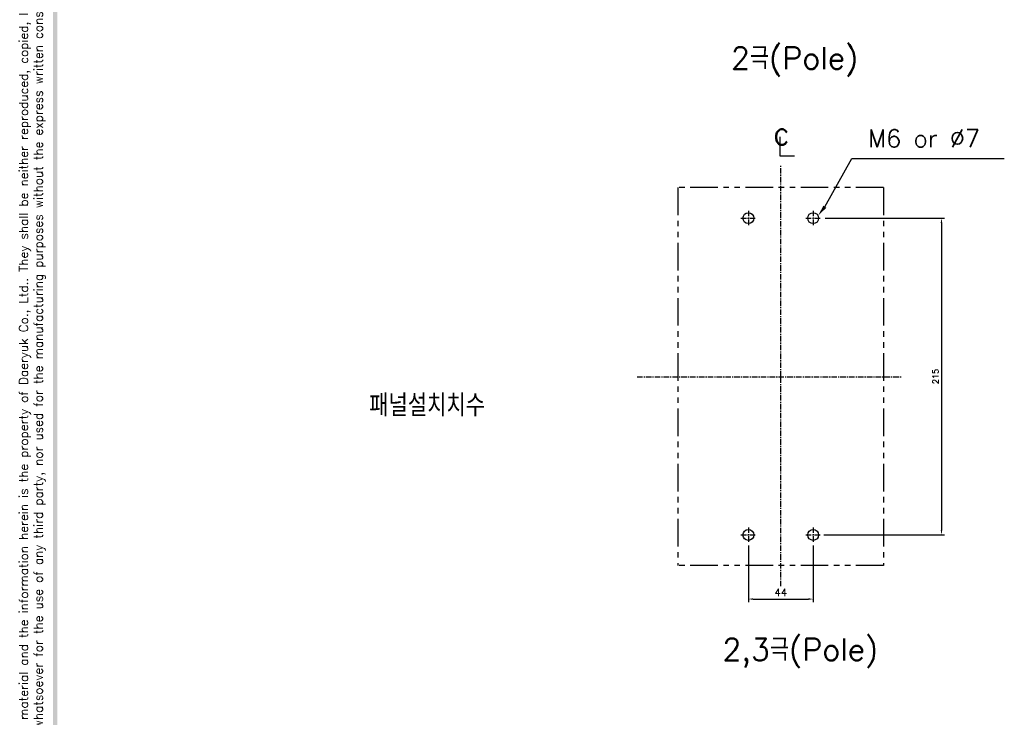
# Model space of a CAD drawing. Extents: x -2189 to 2710, y -907 to 1829.
# Tile 2 of 23: x -2186 to -1517, y 677 to 1150. Entities that reach past the tile are written whole.
import ezdxf

# ---------------------------------------------------------------- set-up
doc = ezdxf.new("R2010")
doc.units = 0
doc.header["$LTSCALE"] = 3
doc.header["$MEASUREMENT"] = 0
doc.linetypes.add('CENTER', pattern=[2, 1.25, -0.25, 0.25, -0.25])
doc.linetypes.add('PHANTOM2', pattern=[1.25, 0.625, -0.125, 0.125, -0.125, 0.125, -0.125])
doc.layers.get('0').update_dxf_attribs({"linetype": 'CONTINUOUS'})
doc.layers.get('Defpoints').update_dxf_attribs({"linetype": 'CONTINUOUS'})
for name, color, linetype in [('cen', 1, 'CENTER'), ('CENTER', 1, 'CENTER'), ('di', 3, 'CONTINUOUS'), ('dwg', 7, 'CONTINUOUS'), ('NOTE', 4, 'CONTINUOUS')]:
    doc.layers.add(name, color=color, linetype=linetype)
doc.styles.add('K25', font='TXT', dxfattribs={"width": 0.9, "height": 2.5, "bigfont": 'TBHAN'})
doc.styles.add('KIM', font='ROMANS.shx', dxfattribs={"height": 5, "bigfont": 'GSG1.shx'})
doc.styles.get("Standard").update_dxf_attribs({"font": 'romans.shx', "height": 4, "bigfont": 'ghs.shx'})
doc.dimstyles.get("Standard").update_dxf_attribs({"dimtxt": 0.18, "dimasz": 0.18, "dimexe": 0.18, "dimexo": 0.0625, "dimgap": 0.09, "dimtad": 0, "dimtih": 1, "dimtoh": 1, "dimdec": 4, "dimzin": 0, "dimdsep": 46, "dimtxsty": 'Standard', "dimcen": 0.09, "dimadec": 0, "dimazin": 0, "dimtfac": 1, "dimtdec": 4, "dimtofl": 0, "dimtmove": 0, "dimatfit": 3, "dimfxl": 0, "dimtolj": 1, "dimtzin": 0, "dimarcsym": 0})
doc.dimstyles.new('STANDARD$0', dxfattribs={"dimtxt": 5, "dimasz": 5, "dimexe": 1, "dimexo": 2, "dimgap": 2, "dimtad": 1, "dimdec": 4, "dimzin": 12, "dimdsep": 46, "dimtxsty": 'KIM', "dimcen": -1, "dimdle": 0.1, "dimadec": 0, "dimazin": 0, "dimtfac": 1, "dimtdec": 4, "dimtmove": 0, "dimatfit": 3, "dimfxl": 0, "dimtolj": 1, "dimtzin": 0, "dimarcsym": 0})

# ---------------------------------------------------------------- blocks, each defined once
blk = doc.blocks.new('*D74')
at = {"layer": 'Defpoints', "color": 0}
for p in [(-1640.97, 1015.39), (-1642.03, 800.39), (-1560.1, 800.39)]:
    blk.add_point(p, dxfattribs=at)
at = {"layer": 'di'}
for p, q in [((-1638.97, 1015.39), (-1558.1, 1015.39)), ((-1560.1, 1012.19), (-1560.1, 803.59)), ((-1640.03, 800.39), (-1558.1, 800.39))]:
    blk.add_line(p, q, dxfattribs=at)
for points in [[(-1560.63, 1012.19), (-1559.56, 1012.19), (-1560.1, 1015.39)], [(-1560.63, 803.59), (-1559.56, 803.59), (-1560.1, 800.39)]]:
    blk.add_solid(points, dxfattribs=at)
at = {"layer": 'di', "insert": (-1564.1, 907.89), "char_height": 4, "attachment_point": 5, "rotation": 90}
blk.add_mtext('\\A1;215', dxfattribs=at)
blk = doc.blocks.new('*D98')
at = {"layer": 'Defpoints', "color": 0}
for p in [(-1691.24, 795.18), (-1647.24, 795.18), (-1647.24, 756.83)]:
    blk.add_point(p, dxfattribs=at)
at = {"layer": 'di'}
for p, q in [((-1691.24, 793.18), (-1691.24, 754.83)), ((-1647.24, 793.18), (-1647.24, 754.83)), ((-1688.04, 756.83), (-1650.44, 756.83))]:
    blk.add_line(p, q, dxfattribs=at)
for points in [[(-1688.04, 757.37), (-1688.04, 756.3), (-1691.24, 756.83)], [(-1650.44, 757.37), (-1650.44, 756.3), (-1647.24, 756.83)]]:
    blk.add_solid(points, dxfattribs=at)
at = {"layer": 'di', "insert": (-1669.24, 761.33), "char_height": 5, "attachment_point": 5, "style": 'KIM'}
blk.add_mtext('\\A1;44', dxfattribs=at)

msp = doc.modelspace()

# ---------------------------------------------------------------- linework, layer by layer
for centre in [(-1691.239, 1015.388), (-1647.239, 1015.388), (-1691.239, 800.388), (-1647.239, 800.388)]:
    msp.add_circle(centre, 3.7)
at = {"layer": 'cen'}
for p, q in [((-1691.239, 1020.432), (-1691.239, 1010.344)), ((-1647.239, 1020.432), (-1647.239, 1010.344)), ((-1696.283, 1015.388), (-1686.195, 1015.388)), ((-1652.283, 1015.388), (-1642.195, 1015.388)), ((-1691.239, 805.432), (-1691.239, 795.344)), ((-1647.239, 805.432), (-1647.239, 795.344)), ((-1696.283, 800.388), (-1686.195, 800.388)), ((-1652.283, 800.388), (-1642.195, 800.388))]:
    msp.add_line(p, q, dxfattribs=at)
at = {"layer": 'CENTER'}
for p, q in [((-1669.239, 907.688), (-1669.239, 1050.81)), ((-1766.801, 907.688), (-1587.458, 907.688)), ((-1669.239, 765.516), (-1669.239, 907.688))]:
    msp.add_line(p, q, dxfattribs=at)
at = {"layer": 'di', "linetype": 'PHANTOM2', "ltscale": 10}
for p, q in [((-1599.439, 1036.188), (-1739.039, 1036.188)), ((-1739.039, 1036.188), (-1739.039, 779.588)), ((-1599.439, 1036.188), (-1599.439, 779.588)), ((-1599.439, 779.588), (-1739.039, 779.588))]:
    msp.add_line(p, q, dxfattribs=at)
at = {"layer": 'dwg'}
msp.add_trace([(-2163.549, 96.327), (-2160.549, 97.827), (-2163.549, 1818.327), (-2160.549, 1815.327)], dxfattribs=at)
at = {"layer": 'NOTE'}
for p, q in [((-1669.833, 1070.704), (-1669.833, 1057.664)), ((-1669.833, 1057.664), (-1659.92, 1057.664)), ((-1639.277, 1023.159), (-1620.942, 1055.911)), ((-1620.942, 1055.911), (-1517.43, 1055.911))]:
    msp.add_line(p, q, dxfattribs=at)
msp.add_solid([(-1638.284, 1022.399), (-1643.839, 1017.206), (-1640.269, 1023.919)], dxfattribs=at)

# ---------------------------------------------------------------- texts
at = {"layer": 'di'}
msp.add_text('M6 or %%C7', height=12, dxfattribs=at).set_placement((-1609.976, 1063.555))
at = {"layer": 'di', "insert": (-2177.449, 953.817), "char_height": 6, "width": 816.29796, "attachment_point": 5, "rotation": 90}
msp.add_mtext('\\A1;This material and the information herein is the property of Daeryuk Co., Ltd.. They shall be neither reproduced, copied, lent, or disclosed in any\\Pway whatsoever for the use of any third party, nor used for the manufacturing purposes without the express written consent of Daeryuk Co., Ltd..', dxfattribs=at)
at = {"layer": 'di', "char_height": 15, "attachment_point": 1}
for s, insert, width in [('{\\Fromans,hgs|c129;2극(Pole)}', (-1703.074, 1131.576), 116.39597), ('{\\Fromans,hgs|c129;패널설치치수}', (-1948.72, 895.816), 135.45529), ('{\\Fromans,hgs|c129;2,3극(Pole)}', (-1708.809, 730.054), 116.39597)]:
    msp.add_mtext(s, dxfattribs=dict(at, insert=insert, width=width))
at = {"layer": 'NOTE', "style": 'K25', "width": 0.9}
msp.add_text('c', height=15.85, dxfattribs=at).set_placement((-1674.265, 1065.164))

# ---------------------------------------------------------------- dimensions: what is measured, and where the dimension line sits
at = {"layer": 'di'}
dim = msp.add_linear_dim(base=(-1560.096, 800.388), p1=(-1640.969, 1015.388), p2=(-1642.033, 800.388), angle=90, dimstyle='Standard', override={"dimtxt": 4, "dimasz": 3.2, "dimexe": 2, "dimexo": 2, "dimgap": 2, "dimtad": 1, "dimtih": 0, "dimtoh": 0, "dimdec": 2, "dimzin": 8, "dimcen": 0, "dimclrd": 256, "dimclre": 256, "dimclrt": 256, "dimadec": 2, "dimazin": 2, "dimtfac": 0.6, "dimtdec": 2, "dimtofl": 1, "dimtzin": 8, "dimlwd": 65535, "dimlwe": 65535, "dimarcsym": 1}, dxfattribs=at)
dim.commit()
dim.dimension.update_dxf_attribs({"geometry": '*D74', "text_midpoint": (-1564.096, 907.888)})
dim = msp.add_linear_dim(base=(-1647.239, 756.834), p1=(-1691.239, 795.182), p2=(-1647.239, 795.182), dimstyle='STANDARD$0', override={"dimtxt": 4, "dimasz": 3.2, "dimexe": 2, "dimdec": 2, "dimzin": 8, "dimcen": 0, "dimclrd": 256, "dimclre": 256, "dimclrt": 256, "dimadec": 2, "dimazin": 2, "dimtfac": 0.6, "dimtdec": 2, "dimtzin": 8, "dimlwd": 65535, "dimlwe": 65535, "dimarcsym": 1}, dxfattribs=at)
dim.commit()
dim.dimension.update_dxf_attribs({"geometry": '*D98', "text_midpoint": (-1669.239, 761.334)})

doc.saveas('drawing.dxf')
